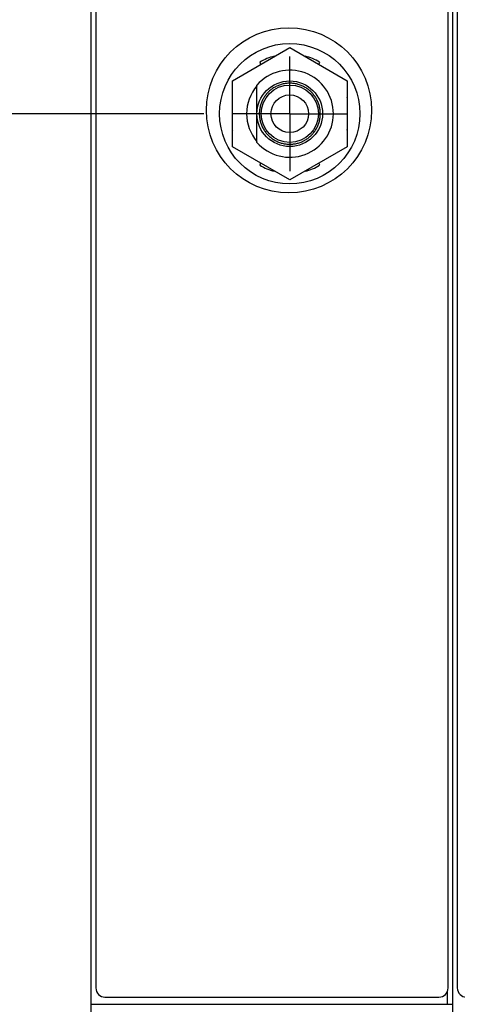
# Model space of a CAD drawing. Header units: inches. Extents: x 0.2 to 16.8, y 0.1 to 10.8.
# Tile 3 of 18: x 3.7 to 4.7, y 3.9 to 6.1. Entities that reach past the tile are written whole.
import ezdxf

# ---------------------------------------------------------------- set-up
doc = ezdxf.new("R2010")
doc.units = ezdxf.units.IN
doc.header["$LTSCALE"] = 0.935
doc.header["$MEASUREMENT"] = 0
doc.linetypes.add('CENTER', pattern=[0.6, 0.375, -0.075, 0.075, -0.075])
doc.layers.get('0').update_dxf_attribs({"linetype": 'CONTINUOUS'})
doc.layers.add('DEFAULT_1', color=7, linetype='CENTER')
doc.layers.add('DIMENSIONS', color=7, linetype='CONTINUOUS')
doc.styles.get("Standard").update_dxf_attribs({"font": 'txt', "width": 0.8})
doc.dimstyles.new('DIMSTYLE_2', dxfattribs={"dimtxt": 0.125, "dimasz": 0.18, "dimexe": 0.18, "dimexo": 0.0625, "dimgap": 0.09, "dimtad": 0, "dimtih": 1, "dimtoh": 1, "dimdec": 3, "dimzin": 4, "dimdsep": 46, "dimtxsty": 'STANDARD', "dimblk": '_FILLED', "dimblk1": '_FILLED', "dimblk2": '_FILLED', "dimcen": 0.09, "dimadec": 0, "dimazin": 0, "dimtp": 0.01, "dimtm": 0.01, "dimtfac": 1, "dimtdec": 3, "dimtofl": 0, "dimtmove": 0, "dimatfit": 3, "dimldrblk": '_FILLED', "dimfxl": 1, "dimtolj": 1, "dimtzin": 4, "dimarcsym": 0})

# ---------------------------------------------------------------- blocks, each defined once
blk = doc.blocks.new('*D9')
at = {"layer": 'DIMENSIONS', "color": 2, "linetype": 'CONTINUOUS'}
blk.add_line((4.1419, 5.8468), (3.2092, 5.8468), dxfattribs=at)
at = {"layer": 'DIMENSIONS', "color": 2, "linetype": 'CONTINUOUS', "width": 0.8}
for s, p in [('2.075', (1.8217, 5.7843)), ('[', (2.4467, 5.7843)), ('52.72', (2.5467, 5.7843)), (']', (3.0467, 5.7843)), ('-', (1.7217, 5.7843))]:
    blk.add_text(s, height=0.125, dxfattribs=at).set_placement(p)
blk = doc.blocks.new('_FILLED')
at = {"color": 0, "linetype": 'BYBLOCK'}
blk.add_solid([(0, 0), (-1, 0.174), (-1, -0.174)], dxfattribs=at)
blk = doc.blocks.new('*D10')
at = {"layer": 'DIMENSIONS', "color": 2, "linetype": 'CONTINUOUS'}
blk.add_line((4.0031, 3.0975), (3.2092, 3.0975), dxfattribs=at)
at = {"layer": 'DIMENSIONS', "color": 2, "linetype": 'CONTINUOUS', "width": 0.8}
for s, p in [('3X -', (1.3217, 3.035)), ('4.825', (1.7217, 3.035)), ('[', (2.3467, 3.035)), ('122.55', (2.4467, 3.035)), (']', (3.0467, 3.035))]:
    blk.add_text(s, height=0.125, dxfattribs=at).set_placement(p)
blk = doc.blocks.new('*D12')
at = {"layer": 'DIMENSIONS', "color": 2, "linetype": 'CONTINUOUS'}
blk.add_line((6.1203, 5.1261), (6.9719, 5.1261), dxfattribs=at)
at = {"layer": 'DIMENSIONS', "color": 2, "linetype": 'CONTINUOUS', "width": 0.8}
for s, p in [('[', (7.7594, 5.0636)), (']', (8.3594, 5.0636)), ('2.796', (7.1344, 5.0636)), ('71.02', (7.8594, 5.0636)), ('-', (7.0344, 5.0636))]:
    blk.add_text(s, height=0.125, dxfattribs=at).set_placement(p)
blk = doc.blocks.new('*D13')
at = {"layer": 'DIMENSIONS', "color": 2, "linetype": 'CONTINUOUS'}
blk.add_line((6.1203, 4.2828), (6.9719, 4.2828), dxfattribs=at)
at = {"layer": 'DIMENSIONS', "color": 2, "linetype": 'CONTINUOUS', "width": 0.8}
for s, p in [('3.639', (7.1344, 4.2203)), ('[', (7.7594, 4.2203)), ('92.44', (7.8594, 4.2203)), (']', (8.3594, 4.2203)), ('-', (7.0344, 4.2203))]:
    blk.add_text(s, height=0.125, dxfattribs=at).set_placement(p)
blk = doc.blocks.new('*D14')
at = {"layer": 'DIMENSIONS', "color": 2, "linetype": 'CONTINUOUS'}
for p, q in [((5.6643, 5.0211), (6.5111, 5.0211)), ((6.5111, 5.0211), (6.69, 4.8628)), ((6.69, 4.8628), (6.9719, 4.8628))]:
    blk.add_line(p, q, dxfattribs=at)
at = {"layer": 'DIMENSIONS', "color": 2, "linetype": 'CONTINUOUS', "width": 0.8}
for s, p in [('2.901', (7.1344, 4.8003)), ('[', (7.7594, 4.8003)), ('73.69', (7.8594, 4.8003)), (']', (8.3594, 4.8003)), ('-', (7.0344, 4.8003))]:
    blk.add_text(s, height=0.125, dxfattribs=at).set_placement(p)
blk = doc.blocks.new('*D15')
at = {"layer": 'DIMENSIONS', "color": 2, "linetype": 'CONTINUOUS'}
blk.add_line((5.6643, 5.7261), (6.9719, 5.7261), dxfattribs=at)
at = {"layer": 'DIMENSIONS', "color": 2, "linetype": 'CONTINUOUS', "width": 0.8}
for s, p in [('[', (7.7594, 5.6636)), (']', (8.3594, 5.6636)), ('2.196', (7.1344, 5.6636)), ('55.78', (7.8594, 5.6636)), ('-', (7.0344, 5.6636))]:
    blk.add_text(s, height=0.125, dxfattribs=at).set_placement(p)

msp = doc.modelspace()

# ---------------------------------------------------------------- linework, layer by layer
at = {"color": 7, "linetype": 'CONTINUOUS'}
for p, q in [((3.8967, 2.9025), (3.8967, 8.0402)), ((4.6847, 2.9023), (4.6847, 8.0402)), ((3.9067, 8.0102), (3.9067, 3.9402)), ((4.6747, 3.9402), (4.6747, 8.0102)), ((4.6947, 8.0102), (4.6947, 3.9402)), ((4.2045, 5.9189), (4.3295, 5.9911)), ((4.2963, 5.9719), (4.296, 5.9724)), ((4.3295, 5.9911), (4.4545, 5.9189)), ((4.363, 5.9724), (4.3628, 5.9719)), ((4.2644, 5.9593), (4.2659, 5.9544)), ((4.3931, 5.9544), (4.3947, 5.9593)), ((4.2045, 5.7746), (4.2045, 5.9189)), ((4.258, 5.7842), (4.258, 5.9093)), ((4.4545, 5.9189), (4.4545, 5.7746)), ((4.2039, 5.8803), (4.2045, 5.8799)), ((4.4545, 5.8799), (4.4551, 5.8803)), ((4.2045, 5.8136), (4.2039, 5.8133)), ((4.4551, 5.8133), (4.4545, 5.8136)), ((4.3295, 5.7024), (4.2045, 5.7746)), ((4.4545, 5.7746), (4.3295, 5.7024)), ((4.2659, 5.7392), (4.2644, 5.7343)), ((4.3947, 5.7343), (4.3931, 5.7392)), ((4.296, 5.7212), (4.2963, 5.7216)), ((4.3628, 5.7216), (4.363, 5.7212)), ((3.9267, 3.9202), (4.6547, 3.9202)), ((3.8967, 3.9045), (4.6847, 3.9045))]:
    msp.add_line(p, q, dxfattribs=at)
at = {"color": 9, "linetype": 'CONTINUOUS'}
msp.add_line((4.6727, 3.9315), (4.6727, 3.9045), dxfattribs=at)
at = {"color": 7, "linetype": 'CONTINUOUS'}
for centre, radius in [((4.3277, 5.8542), 0.18), ((4.3295, 5.8468), 0.153), ((4.3295, 5.8468), 0.0715), ((4.3295, 5.8468), 0.0625), ((4.3295, 5.8468), 0.041)]:
    msp.add_circle(centre, radius, dxfattribs=at)
for centre, radius, start, end in [((4.3295, 5.8468), 0.13, 104.9332, 120.0668), ((4.3295, 5.8468), 0.13, 59.9332, 75.0668), ((4.3295, 5.8468), 0.095, 221.1811, 138.8189), ((4.3295, 5.8468), 0.094, 139.5205, 220.4795), ((4.3295, 5.8468), 0.13, 164.0576, 165.0668), ((4.3295, 5.8468), 0.13, 14.9332, 15.9424), ((4.3295, 5.8468), 0.13, 194.9332, 195.9424), ((4.3295, 5.8468), 0.13, 344.0576, 345.0668), ((4.3295, 5.8468), 0.13, 239.9332, 255.0668), ((4.3295, 5.8468), 0.13, 284.9332, 300.0668), ((3.9267, 3.9402), 0.02, 180, 270), ((4.6547, 3.9402), 0.02, 270, 360), ((4.7147, 3.9402), 0.02, 180, 270)]:
    msp.add_arc(centre, radius, start, end, dxfattribs=at)
for points in [[(4.396, 5.8468), (4.396, 5.8482), (4.3959, 5.8509), (4.3956, 5.8551), (4.3949, 5.8592), (4.394, 5.8633), (4.3928, 5.8673), (4.3914, 5.8713), (4.3897, 5.8751), (4.3878, 5.8788), (4.3857, 5.8824), (4.3834, 5.8859), (4.3808, 5.8892), (4.378, 5.8923), (4.3751, 5.8953), (4.3719, 5.898), (4.3686, 5.9006), (4.3652, 5.903), (4.3616, 5.9051), (4.3579, 5.907), (4.354, 5.9086), (4.3501, 5.9101), (4.3461, 5.9112), (4.342, 5.9121), (4.3379, 5.9128), (4.3337, 5.9132), (4.3295, 5.9133), (4.3254, 5.9132), (4.3212, 5.9128), (4.3171, 5.9121), (4.313, 5.9112), (4.309, 5.9101), (4.305, 5.9086), (4.3012, 5.907), (4.2975, 5.9051), (4.2939, 5.903), (4.2904, 5.9006), (4.2871, 5.898), (4.284, 5.8953), (4.281, 5.8923), (4.2783, 5.8892), (4.2757, 5.8859), (4.2733, 5.8824), (4.2712, 5.8788), (4.2693, 5.8751), (4.2677, 5.8713), (4.2662, 5.8673), (4.2651, 5.8633), (4.2642, 5.8592), (4.2635, 5.8551), (4.2631, 5.8509), (4.263, 5.8482), (4.263, 5.8468)], [(4.263, 5.8468), (4.263, 5.8454), (4.2631, 5.8426), (4.2635, 5.8384), (4.2642, 5.8343), (4.2651, 5.8302), (4.2662, 5.8262), (4.2677, 5.8223), (4.2693, 5.8184), (4.2712, 5.8147), (4.2733, 5.8111), (4.2757, 5.8077), (4.2783, 5.8044), (4.281, 5.8012), (4.284, 5.7983), (4.2871, 5.7955), (4.2904, 5.7929), (4.2939, 5.7906), (4.2975, 5.7885), (4.3012, 5.7866), (4.305, 5.7849), (4.309, 5.7835), (4.313, 5.7823), (4.3171, 5.7814), (4.3212, 5.7808), (4.3254, 5.7804), (4.3295, 5.7802), (4.3337, 5.7804), (4.3379, 5.7808), (4.342, 5.7814), (4.3461, 5.7823), (4.3501, 5.7835), (4.354, 5.7849), (4.3579, 5.7866), (4.3616, 5.7885), (4.3652, 5.7906), (4.3686, 5.7929), (4.3719, 5.7955), (4.3751, 5.7983), (4.378, 5.8012), (4.3808, 5.8044), (4.3834, 5.8077), (4.3857, 5.8111), (4.3878, 5.8147), (4.3897, 5.8184), (4.3914, 5.8223), (4.3928, 5.8262), (4.394, 5.8302), (4.3949, 5.8343), (4.3956, 5.8384), (4.3959, 5.8426), (4.396, 5.8454), (4.396, 5.8468)]]:
    msp.add_open_spline(points, degree=3, knots=[0, 0, 0, 0, 0.019999, 0.040002, 0.059998, 0.080003, 0.099997, 0.120003, 0.139997, 0.160003, 0.179997, 0.200002, 0.219998, 0.24, 0.260001, 0.279999, 0.300002, 0.319998, 0.340003, 0.359997, 0.380003, 0.399997, 0.420002, 0.439997, 0.460001, 0.479999, 0.5, 0.520001, 0.539999, 0.560003, 0.579998, 0.600003, 0.619997, 0.640003, 0.659997, 0.680002, 0.699998, 0.720001, 0.739999, 0.76, 0.780002, 0.799998, 0.820003, 0.839997, 0.860003, 0.879997, 0.900003, 0.919997, 0.940002, 0.959998, 0.980001, 1, 1, 1, 1], dxfattribs=at)
at = {"layer": 'DEFAULT_1', "color": 7, "linetype": 'CENTER'}
for q in [(4.3295, 5.9719), (4.2044, 5.8468), (4.3295, 5.7217), (4.4546, 5.8468)]:
    msp.add_line((4.3295, 5.8468), q, dxfattribs=at)

# ---------------------------------------------------------------- dimensions: what is measured, and where the dimension line sits
at = {"layer": 'DIMENSIONS', "color": 2, "linetype": 'CONTINUOUS'}
for feature_location, offset, origin, text, picture, middle in [((4.0031, 3.0975), (-0.7939, 0), (4.0656, 7.9222), '3X -<>', '*D10', (2.2342, 3.0975)), ((4.1419, 5.8468), (-0.9328, 0), (4.0656, 7.9222), '-<>', '*D9', (2.4342, 5.8468)), ((6.1203, 5.1261), (0.8516, 0), (4.1907, 7.9222), '-<>', '*D12', (7.7469, 5.1261)), ((6.1203, 4.2828), (0.8516, 0), (4.1907, 7.9222), '-<>', '*D13', (7.7469, 4.2828)), ((5.6643, 5.0211), (1.3076, -0.1583), (4.1907, 7.9222), '-<>', '*D14', (7.7469, 4.8628)), ((5.6643, 5.7261), (1.3076, 0), (4.1907, 7.9222), '-<>', '*D15', (7.7469, 5.7261))]:
    dim = msp.add_ordinate_dim(feature_location=feature_location, offset=offset, dtype=0, origin=origin, text=text, dimstyle='DIMSTYLE_2', dxfattribs=at)
    dim.commit()
    dim.dimension.update_dxf_attribs({"geometry": picture, "text_midpoint": middle})

doc.saveas('drawing.dxf')
